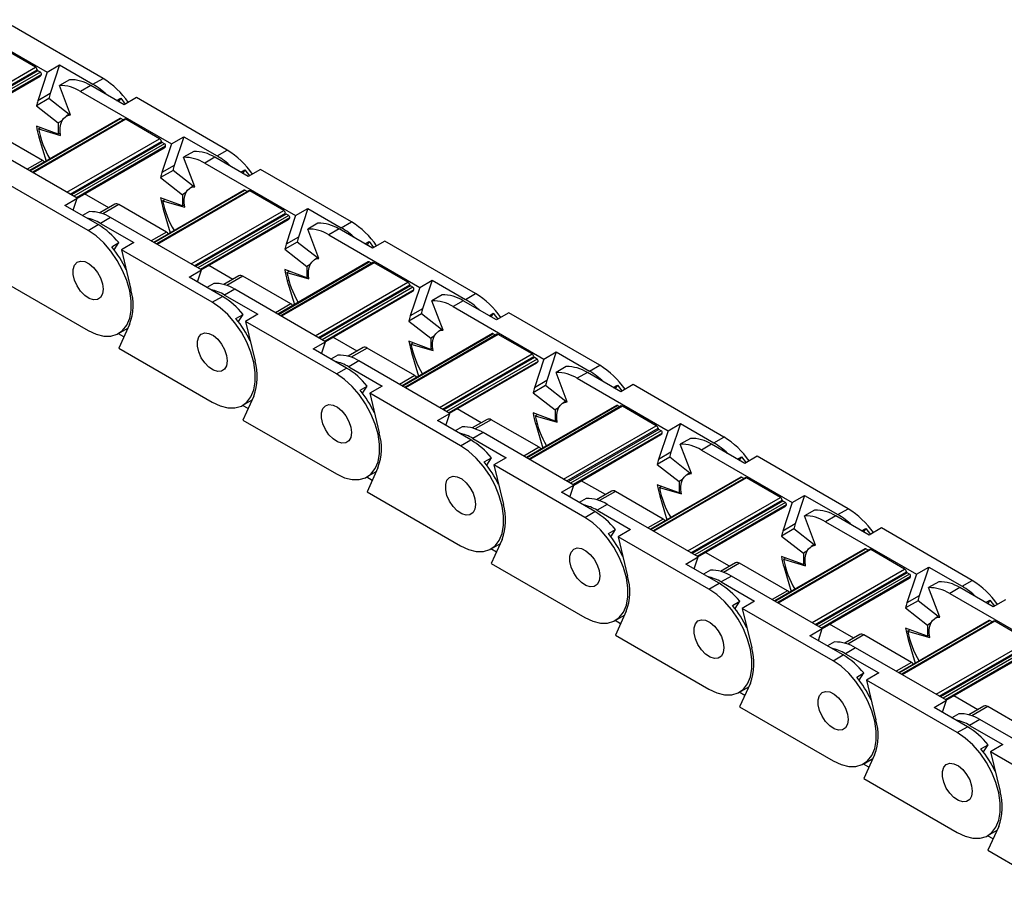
# Model space of a CAD drawing. Header units: millimetres. Extents: x 19 to 819, y 19 to 629.
# Tile 6 of 9: x 655 to 711, y 514 to 564. Entities that reach past the tile are written whole.
import ezdxf

# ---------------------------------------------------------------- set-up
doc = ezdxf.new("R2010")
doc.units = ezdxf.units.MM
doc.header["$LTSCALE"] = 3

msp = doc.modelspace()

# ---------------------------------------------------------------- linework, layer by layer
for p, q in [((651.861, 563.658), (656.982, 560.701)), ((660.134, 560.351), (655.013, 563.308)), ((656.316, 560.988), (654.407, 562.09)), ((651.097, 557.976), (656.316, 560.988)), ((651.275, 557.873), (656.418, 560.842)), ((656.458, 560.784), (651.346, 557.832)), ((656.596, 560.704), (651.484, 557.753)), ((656.982, 560.701), (656.448, 559.088)), ((656.596, 560.704), (656.458, 560.784)), ((656.982, 560.701), (657.682, 561.106)), ((657.682, 561.106), (657.148, 559.492)), ((657.682, 561.106), (659.562, 560.021)), ((656.656, 560.57), (651.63, 557.668)), ((651.669, 557.646), (656.583, 560.483)), ((658.245, 560.276), (657.672, 559.946)), ((659.562, 560.021), (660.134, 560.351)), ((658.298, 558.291), (657.672, 559.946)), ((659.434, 559.947), (658.862, 559.617)), ((658.862, 559.617), (663.983, 556.66)), ((661.313, 558.862), (659.434, 559.947)), ((657.075, 559.209), (656.375, 558.805)), ((657.148, 559.492), (656.448, 559.088)), ((658.218, 558.316), (657.075, 559.209)), ((660.894, 559.105), (661.129, 559.24)), ((661.129, 559.24), (661.001, 559.043)), ((661.129, 559.24), (661.386, 558.905)), ((662.013, 559.267), (661.313, 558.862)), ((667.135, 556.31), (662.013, 559.267)), ((656.375, 558.805), (657.61, 557.841)), ((661.082, 558.093), (655.988, 555.152)), ((656.015, 555.137), (661.127, 558.088)), ((661.332, 558.057), (656.145, 555.062)), ((661.407, 558.049), (656.189, 555.037)), ((657.806, 557.954), (657.61, 557.841)), ((658.276, 558.349), (658.044, 558.216)), ((661.257, 558.013), (661.127, 558.088)), ((663.316, 556.947), (661.407, 558.049)), ((657.61, 557.204), (656.375, 557.665)), ((656.491, 557.503), (656.616, 557.575)), ((656.491, 557.503), (657.736, 557.142)), ((657.61, 557.841), (657.61, 557.204)), ((656.708, 555.728), (654.014, 557.283)), ((656.519, 557.031), (656.593, 557.074)), ((656.519, 557.031), (656.918, 555.689)), ((657.718, 557.266), (657.61, 557.204)), ((658.098, 553.934), (663.316, 556.947)), ((658.275, 553.832), (663.418, 556.801)), ((663.983, 556.66), (664.683, 557.064)), ((664.683, 557.064), (664.148, 555.451)), ((664.683, 557.064), (666.562, 555.98)), ((658.679, 553.599), (653.558, 556.555)), ((663.459, 556.742), (658.346, 553.791)), ((663.596, 556.663), (658.484, 553.711)), ((663.656, 556.529), (658.63, 553.627)), ((658.669, 553.605), (663.584, 556.442)), ((663.983, 556.66), (663.448, 555.047)), ((663.596, 556.663), (663.459, 556.742)), ((665.246, 556.235), (664.673, 555.905)), ((666.562, 555.98), (667.135, 556.31)), ((656.708, 555.728), (655.85, 555.232)), ((665.298, 554.249), (664.673, 555.905)), ((666.435, 555.906), (665.862, 555.575)), ((668.314, 554.821), (666.435, 555.906)), ((664.075, 555.168), (663.375, 554.764)), ((664.148, 555.451), (663.448, 555.047)), ((665.219, 554.275), (664.075, 555.168)), ((665.862, 555.575), (670.983, 552.619)), ((667.894, 555.063), (668.129, 555.199)), ((668.129, 555.199), (668.002, 555.001)), ((668.129, 555.199), (668.387, 554.863)), ((669.014, 555.225), (668.314, 554.821)), ((674.135, 552.269), (669.014, 555.225)), ((659.286, 551.779), (654.165, 554.735)), ((663.375, 554.764), (664.61, 553.799)), ((668.082, 554.052), (662.989, 551.111)), ((663.015, 551.096), (668.127, 554.047)), ((668.332, 554.015), (663.145, 551.021)), ((668.407, 554.008), (663.189, 550.995)), ((665.276, 554.308), (665.044, 554.174)), ((668.257, 553.972), (668.127, 554.047)), ((670.317, 552.906), (668.407, 554.008)), ((657.979, 553.195), (658.679, 553.599)), ((658.455, 552.92), (658.679, 553.599)), ((660.448, 553.067), (659.092, 553.849)), ((664.61, 553.162), (663.375, 553.624)), ((663.491, 553.461), (663.617, 553.534)), ((663.491, 553.461), (664.737, 553.101)), ((664.806, 553.913), (664.61, 553.799)), ((664.61, 553.799), (664.61, 553.162)), ((659.859, 552.11), (657.979, 553.195)), ((660.79, 553.264), (659.946, 552.777)), ((661.015, 553.242), (660.116, 552.723)), ((663.709, 551.686), (661.015, 553.242)), ((663.52, 552.99), (663.593, 553.032)), ((663.52, 552.99), (663.919, 551.648)), ((664.718, 553.225), (664.61, 553.162)), ((665.098, 549.893), (670.317, 552.906)), ((670.983, 552.619), (671.683, 553.023)), ((671.683, 553.023), (671.149, 551.409)), ((671.683, 553.023), (673.562, 551.938)), ((659.369, 552.843), (658.979, 552.618)), ((660.559, 552.514), (659.986, 552.183)), ((665.68, 549.557), (660.559, 552.514)), ((665.276, 549.791), (670.418, 552.76)), ((670.459, 552.701), (665.347, 549.75)), ((670.597, 552.621), (665.484, 549.67)), ((670.656, 552.487), (665.63, 549.586)), ((665.669, 549.564), (670.584, 552.401)), ((670.983, 552.619), (670.449, 551.005)), ((670.597, 552.621), (670.459, 552.701)), ((659.286, 551.779), (659.859, 552.11)), ((659.986, 552.183), (661.865, 551.098)), ((672.246, 552.194), (671.673, 551.863)), ((672.299, 550.208), (671.673, 551.863)), ((673.435, 551.865), (672.862, 551.534)), ((675.314, 550.78), (673.435, 551.865)), ((673.562, 551.938), (674.135, 552.269)), ((663.709, 551.686), (662.85, 551.191)), ((671.149, 551.409), (670.449, 551.005)), ((672.862, 551.534), (677.983, 548.578)), ((660.62, 550.864), (661.023, 551.096)), ((660.759, 550.688), (661.023, 551.096)), ((661.865, 551.098), (661.165, 550.694)), ((666.286, 547.738), (661.165, 550.694)), ((661.165, 550.694), (661.699, 548.464)), ((671.076, 551.127), (670.376, 550.722)), ((670.376, 550.722), (671.611, 549.758)), ((672.219, 550.234), (671.076, 551.127)), ((674.895, 551.022), (675.129, 551.158)), ((675.129, 551.158), (675.002, 550.96)), ((675.129, 551.158), (675.387, 550.822)), ((676.014, 551.184), (675.314, 550.78)), ((681.135, 548.228), (676.014, 551.184)), ((672.277, 550.267), (672.045, 550.133)), ((664.98, 549.153), (665.68, 549.557)), ((665.455, 548.879), (665.68, 549.557)), ((667.448, 549.025), (666.093, 549.808)), ((675.083, 550.01), (669.989, 547.07)), ((670.015, 547.055), (675.128, 550.006)), ((675.333, 549.974), (670.145, 546.979)), ((675.408, 549.967), (670.189, 546.954)), ((671.611, 549.121), (670.376, 549.583)), ((671.807, 549.871), (671.611, 549.758)), ((671.611, 549.758), (671.611, 549.121)), ((675.258, 549.931), (675.128, 550.006)), ((677.317, 548.865), (675.408, 549.967)), ((654.019, 549.186), (659.286, 546.145)), ((666.859, 548.069), (664.98, 549.153)), ((667.79, 549.223), (666.947, 548.736)), ((668.015, 549.2), (667.116, 548.681)), ((670.709, 547.645), (668.015, 549.2)), ((670.492, 549.42), (670.617, 549.493)), ((670.492, 549.42), (671.737, 549.06)), ((671.718, 549.183), (671.611, 549.121)), ((666.37, 548.802), (665.979, 548.576)), ((667.559, 548.473), (666.986, 548.142)), ((672.68, 545.516), (667.559, 548.473)), ((670.52, 548.949), (670.594, 548.991)), ((670.52, 548.949), (670.919, 547.607)), ((672.099, 545.852), (677.317, 548.865)), ((672.276, 545.75), (677.419, 548.718)), ((677.459, 548.66), (672.347, 545.709)), ((677.597, 548.58), (672.485, 545.629)), ((677.657, 548.446), (672.631, 545.545)), ((677.983, 548.578), (677.449, 546.964)), ((677.597, 548.58), (677.459, 548.66)), ((677.983, 548.578), (678.683, 548.982)), ((678.683, 548.982), (678.149, 547.368)), ((678.683, 548.982), (680.563, 547.897)), ((666.286, 547.738), (666.859, 548.069)), ((666.986, 548.142), (668.865, 547.057)), ((672.67, 545.522), (677.584, 548.36)), ((679.246, 548.153), (678.674, 547.822)), ((680.563, 547.897), (681.135, 548.228)), ((670.709, 547.645), (669.851, 547.15)), ((678.149, 547.368), (677.449, 546.964)), ((679.299, 546.167), (678.674, 547.822)), ((680.435, 547.824), (679.863, 547.493)), ((679.863, 547.493), (684.984, 544.537)), ((682.315, 546.739), (680.435, 547.824)), ((667.62, 546.822), (668.023, 547.055)), ((667.76, 546.647), (668.023, 547.055)), ((668.865, 547.057), (668.165, 546.653)), ((678.076, 547.085), (677.376, 546.681)), ((679.219, 546.193), (678.076, 547.085)), ((681.895, 546.981), (682.13, 547.116)), ((682.13, 547.116), (682.002, 546.919)), ((682.13, 547.116), (682.388, 546.781)), ((683.015, 547.143), (682.315, 546.739)), ((688.136, 544.187), (683.015, 547.143)), ((661.011, 545.974), (661.53, 546.274)), ((661.628, 546.49), (661.019, 545.144)), ((673.286, 543.697), (668.165, 546.653)), ((668.165, 546.653), (668.7, 544.422)), ((677.376, 546.681), (678.611, 545.717)), ((679.277, 546.226), (679.045, 546.092)), ((661.309, 545.785), (660.996, 545.966)), ((674.449, 544.984), (673.093, 545.767)), ((682.083, 545.969), (676.989, 543.029)), ((677.016, 543.013), (682.128, 545.965)), ((682.333, 545.933), (677.146, 542.938)), ((682.408, 545.925), (677.19, 542.913)), ((678.807, 545.83), (678.611, 545.717)), ((678.611, 545.717), (678.611, 545.08)), ((682.258, 545.89), (682.128, 545.965)), ((684.317, 544.823), (682.408, 545.925)), ((661.019, 545.144), (666.286, 542.104)), ((671.98, 545.112), (672.68, 545.516)), ((673.859, 544.027), (671.98, 545.112)), ((672.455, 544.838), (672.68, 545.516)), ((674.79, 545.182), (673.947, 544.695)), ((675.015, 545.159), (674.116, 544.64)), ((677.709, 543.604), (675.015, 545.159)), ((678.611, 545.08), (677.376, 545.541)), ((677.492, 545.379), (677.617, 545.451)), ((677.492, 545.379), (678.737, 545.019)), ((678.719, 545.142), (678.611, 545.08)), ((673.37, 544.761), (672.98, 544.535)), ((677.521, 544.908), (677.594, 544.95)), ((677.521, 544.908), (677.919, 543.566)), ((679.099, 541.811), (684.317, 544.823)), ((679.276, 541.708), (684.419, 544.677)), ((684.46, 544.619), (679.347, 541.667)), ((684.598, 544.539), (684.46, 544.619)), ((684.984, 544.537), (685.684, 544.941)), ((685.684, 544.941), (685.149, 543.327)), ((685.684, 544.941), (687.563, 543.856)), ((673.286, 543.697), (673.859, 544.027)), ((674.559, 544.431), (673.987, 544.101)), ((673.987, 544.101), (675.866, 543.016)), ((679.68, 541.475), (674.559, 544.431)), ((684.598, 544.539), (679.485, 541.588)), ((684.657, 544.405), (679.631, 541.504)), ((679.67, 541.481), (684.585, 544.318)), ((684.984, 544.537), (684.449, 542.923)), ((686.247, 544.112), (685.674, 543.781)), ((687.563, 543.856), (688.136, 544.187)), ((677.709, 543.604), (676.851, 543.108)), ((686.299, 542.126), (685.674, 543.781)), ((687.436, 543.782), (686.863, 543.452)), ((686.863, 543.452), (691.984, 540.495)), ((689.315, 542.698), (687.436, 543.782)), ((674.62, 542.781), (675.023, 543.014)), ((674.76, 542.606), (675.023, 543.014)), ((675.866, 543.016), (675.166, 542.612)), ((685.076, 543.044), (684.376, 542.64)), ((685.149, 543.327), (684.449, 542.923)), ((686.22, 542.151), (685.076, 543.044)), ((688.895, 542.94), (689.13, 543.075)), ((689.13, 543.075), (689.003, 542.878)), ((689.13, 543.075), (689.388, 542.74)), ((690.015, 543.102), (689.315, 542.698)), ((695.136, 540.145), (690.015, 543.102)), ((668.628, 542.449), (668.019, 541.103)), ((680.287, 539.655), (675.166, 542.612)), ((675.166, 542.612), (675.7, 540.381)), ((684.376, 542.64), (685.611, 541.676)), ((668.309, 541.744), (667.996, 541.925)), ((668.011, 541.933), (668.531, 542.233)), ((689.083, 541.928), (683.99, 538.987)), ((684.016, 538.972), (689.128, 541.923)), ((689.334, 541.892), (684.146, 538.897)), ((689.409, 541.884), (684.19, 538.872)), ((685.807, 541.789), (685.611, 541.676)), ((686.277, 542.184), (686.045, 542.051)), ((689.259, 541.848), (689.128, 541.923)), ((691.318, 540.782), (689.409, 541.884)), ((678.98, 541.071), (679.68, 541.475)), ((679.456, 540.797), (679.68, 541.475)), ((681.449, 540.943), (680.093, 541.726)), ((685.611, 541.039), (684.376, 541.5)), ((684.492, 541.338), (684.618, 541.41)), ((684.492, 541.338), (685.738, 540.977)), ((685.611, 541.676), (685.611, 541.039)), ((668.019, 541.103), (673.286, 538.063)), ((680.86, 539.986), (678.98, 541.071)), ((680.371, 540.719), (679.98, 540.494)), ((681.791, 541.14), (680.947, 540.653)), ((682.016, 541.118), (681.117, 540.599)), ((684.71, 539.563), (682.016, 541.118)), ((684.521, 540.866), (684.594, 540.909)), ((684.521, 540.866), (684.92, 539.524)), ((685.719, 541.101), (685.611, 541.039)), ((686.099, 537.77), (691.318, 540.782)), ((691.984, 540.495), (692.684, 540.899)), ((692.684, 540.899), (692.15, 539.286)), ((692.684, 540.899), (694.563, 539.815)), ((681.56, 540.39), (680.987, 540.06)), ((686.681, 537.434), (681.56, 540.39)), ((686.277, 537.667), (691.419, 540.636)), ((691.46, 540.577), (686.348, 537.626)), ((691.598, 540.498), (686.486, 537.547)), ((691.657, 540.364), (686.631, 537.462)), ((686.67, 537.44), (691.585, 540.277)), ((691.984, 540.495), (691.45, 538.882)), ((691.598, 540.498), (691.46, 540.577)), ((694.563, 539.815), (695.136, 540.145)), ((680.287, 539.655), (680.86, 539.986)), ((680.987, 540.06), (682.866, 538.975)), ((684.71, 539.563), (683.851, 539.067)), ((693.247, 540.07), (692.674, 539.74)), ((693.3, 538.084), (692.674, 539.74)), ((694.436, 539.741), (693.863, 539.411)), ((696.315, 538.656), (694.436, 539.741)), ((692.15, 539.286), (691.45, 538.882)), ((693.863, 539.411), (698.984, 536.454)), ((695.896, 538.898), (696.13, 539.034)), ((696.13, 539.034), (696.003, 538.837)), ((696.13, 539.034), (696.388, 538.698)), ((697.015, 539.06), (696.315, 538.656)), ((702.136, 536.104), (697.015, 539.06)), ((681.621, 538.74), (682.024, 538.973)), ((681.76, 538.565), (682.024, 538.973)), ((682.866, 538.975), (682.166, 538.571)), ((687.287, 535.614), (682.166, 538.571)), ((682.166, 538.571), (682.7, 536.34)), ((692.077, 539.003), (691.377, 538.599)), ((691.377, 538.599), (692.612, 537.634)), ((693.22, 538.11), (692.077, 539.003)), ((675.011, 537.892), (675.531, 538.192)), ((675.628, 538.407), (675.02, 537.062)), ((693.278, 538.143), (693.046, 538.009)), ((675.31, 537.703), (674.997, 537.883)), ((685.981, 537.03), (686.681, 537.434)), ((686.456, 536.755), (686.681, 537.434)), ((688.449, 536.902), (687.094, 537.684)), ((696.084, 537.887), (690.99, 534.946)), ((691.016, 534.931), (696.129, 537.882)), ((696.334, 537.85), (691.147, 534.856)), ((696.409, 537.843), (691.19, 534.83)), ((692.612, 536.998), (691.377, 537.459)), ((691.493, 537.297), (691.618, 537.369)), ((692.808, 537.748), (692.612, 537.634)), ((692.612, 537.634), (692.612, 536.998)), ((696.259, 537.807), (696.129, 537.882)), ((698.318, 536.741), (696.409, 537.843)), ((675.02, 537.062), (680.287, 534.021)), ((687.86, 535.945), (685.981, 537.03)), ((688.791, 537.099), (687.948, 536.612)), ((689.016, 537.077), (688.117, 536.558)), ((691.71, 535.522), (689.016, 537.077)), ((691.493, 537.297), (692.738, 536.936)), ((691.521, 536.825), (691.595, 536.868)), ((691.521, 536.825), (691.92, 535.483)), ((692.719, 537.06), (692.612, 536.998)), ((698.984, 536.454), (699.684, 536.858)), ((699.684, 536.858), (699.15, 535.245)), ((699.684, 536.858), (701.564, 535.773)), ((687.371, 536.678), (686.98, 536.453)), ((688.56, 536.349), (687.987, 536.018)), ((693.681, 533.393), (688.56, 536.349)), ((693.1, 533.728), (698.318, 536.741)), ((693.277, 533.626), (698.42, 536.595)), ((698.46, 536.536), (693.348, 533.585)), ((698.598, 536.457), (693.486, 533.505)), ((698.658, 536.322), (693.632, 533.421)), ((693.671, 533.399), (698.586, 536.236)), ((698.984, 536.454), (698.45, 534.84)), ((698.598, 536.457), (698.46, 536.536)), ((687.287, 535.614), (687.86, 535.945)), ((687.987, 536.018), (689.866, 534.934)), ((700.247, 536.029), (699.675, 535.698)), ((700.3, 534.043), (699.675, 535.698)), ((701.436, 535.7), (700.864, 535.369)), ((703.316, 534.615), (701.436, 535.7)), ((701.564, 535.773), (702.136, 536.104)), ((691.71, 535.522), (690.852, 535.026)), ((699.15, 535.245), (698.45, 534.84)), ((700.864, 535.369), (705.985, 532.413)), ((688.621, 534.699), (689.024, 534.931)), ((688.761, 534.523), (689.024, 534.931)), ((689.866, 534.934), (689.166, 534.529)), ((699.077, 534.962), (698.377, 534.558)), ((700.221, 534.069), (699.077, 534.962)), ((702.896, 534.857), (703.131, 534.993)), ((703.131, 534.993), (703.003, 534.795)), ((703.131, 534.993), (703.389, 534.657)), ((704.016, 535.019), (703.316, 534.615)), ((709.137, 532.063), (704.016, 535.019)), ((682.012, 533.851), (682.531, 534.15)), ((682.629, 534.366), (682.02, 533.021)), ((694.288, 531.573), (689.166, 534.529)), ((689.166, 534.529), (689.701, 532.299)), ((698.377, 534.558), (699.612, 533.593)), ((700.278, 534.102), (700.046, 533.968)), ((682.31, 533.662), (681.997, 533.842)), ((695.45, 532.861), (694.094, 533.643)), ((703.084, 533.845), (697.99, 530.905)), ((698.017, 530.89), (703.129, 533.841)), ((703.334, 533.809), (698.147, 530.815)), ((703.409, 533.802), (698.191, 530.789)), ((699.808, 533.706), (699.612, 533.593)), ((699.612, 533.593), (699.612, 532.956)), ((703.259, 533.766), (703.129, 533.841)), ((705.318, 532.7), (703.409, 533.802)), ((682.02, 533.021), (687.287, 529.98)), ((692.981, 532.988), (693.681, 533.393)), ((694.86, 531.904), (692.981, 532.988)), ((693.456, 532.714), (693.681, 533.393)), ((695.791, 533.058), (694.948, 532.571)), ((696.016, 533.036), (695.117, 532.517)), ((698.711, 531.48), (696.016, 533.036)), ((699.612, 532.956), (698.377, 533.418)), ((698.493, 533.255), (698.618, 533.328)), ((698.493, 533.255), (699.738, 532.895)), ((699.72, 533.018), (699.612, 532.956)), ((694.371, 532.637), (693.981, 532.411)), ((698.522, 532.784), (698.595, 532.826)), ((698.522, 532.784), (698.92, 531.442)), ((700.1, 529.687), (705.318, 532.7)), ((700.277, 529.585), (705.42, 532.553)), ((705.461, 532.495), (700.348, 529.544)), ((705.599, 532.415), (700.486, 529.464)), ((705.985, 532.413), (705.45, 530.799)), ((705.599, 532.415), (705.461, 532.495)), ((705.985, 532.413), (706.685, 532.817)), ((706.685, 532.817), (706.15, 531.203)), ((706.685, 532.817), (708.564, 531.732)), ((694.288, 531.573), (694.86, 531.904)), ((695.56, 532.308), (694.988, 531.977)), ((694.988, 531.977), (696.867, 530.892)), ((700.682, 529.351), (695.56, 532.308)), ((705.658, 532.281), (700.632, 529.38)), ((700.671, 529.357), (705.586, 532.195)), ((707.248, 531.988), (706.675, 531.657)), ((708.564, 531.732), (709.137, 532.063)), ((698.711, 531.48), (697.852, 530.985)), ((707.3, 530.002), (706.675, 531.657)), ((708.437, 531.659), (707.864, 531.328)), ((707.864, 531.328), (712.985, 528.372)), ((710.316, 530.574), (708.437, 531.659)), ((695.621, 530.658), (696.024, 530.89)), ((695.761, 530.482), (696.024, 530.89)), ((696.867, 530.892), (696.167, 530.488)), ((706.078, 530.92), (705.378, 530.516)), ((706.15, 531.203), (705.45, 530.799)), ((707.221, 530.028), (706.078, 530.92)), ((709.896, 530.816), (710.131, 530.952)), ((710.131, 530.952), (710.004, 530.754)), ((710.131, 530.952), (710.389, 530.616)), ((711.016, 530.978), (710.316, 530.574)), ((689.629, 530.325), (689.021, 528.979)), ((701.288, 527.532), (696.167, 530.488)), ((696.167, 530.488), (696.701, 528.257)), ((705.378, 530.516), (706.612, 529.552)), ((689.31, 529.62), (688.997, 529.801)), ((689.012, 529.809), (689.532, 530.109)), ((702.45, 528.819), (701.095, 529.602)), ((710.084, 529.804), (704.991, 526.864)), ((705.017, 526.849), (710.129, 529.8)), ((710.335, 529.768), (705.147, 526.773)), ((710.41, 529.761), (705.191, 526.748)), ((706.809, 529.665), (706.612, 529.552)), ((707.278, 530.061), (707.047, 529.927)), ((710.26, 529.725), (710.129, 529.8)), ((712.319, 528.658), (710.41, 529.761)), ((699.981, 528.947), (700.682, 529.351)), ((700.457, 528.673), (700.682, 529.351)), ((702.792, 529.017), (701.949, 528.53)), ((706.612, 528.915), (705.378, 529.377)), ((705.493, 529.214), (705.619, 529.286)), ((705.493, 529.214), (706.739, 528.854)), ((706.612, 529.552), (706.612, 528.915)), ((689.021, 528.979), (694.288, 525.939)), ((701.861, 527.862), (699.981, 528.947)), ((701.372, 528.596), (700.981, 528.37)), ((703.017, 528.994), (702.118, 528.475)), ((705.711, 527.439), (703.017, 528.994)), ((705.522, 528.743), (705.595, 528.785)), ((705.522, 528.743), (705.921, 527.401)), ((706.72, 528.977), (706.612, 528.915)), ((707.1, 525.646), (712.319, 528.658)), ((707.278, 525.543), (712.42, 528.512)), ((702.561, 528.267), (701.988, 527.936)), ((701.988, 527.936), (703.867, 526.851)), ((707.682, 525.31), (702.561, 528.267)), ((712.461, 528.454), (707.349, 525.502)), ((712.599, 528.374), (707.487, 525.423)), ((712.658, 528.24), (707.632, 525.339)), ((707.671, 525.316), (712.586, 528.153)), ((701.288, 527.532), (701.861, 527.862)), ((705.711, 527.439), (704.852, 526.944)), ((702.622, 526.616), (703.025, 526.849)), ((702.761, 526.441), (703.025, 526.849)), ((703.867, 526.851), (703.167, 526.447)), ((696.63, 526.284), (696.021, 524.938)), ((708.288, 523.491), (703.167, 526.447)), ((703.167, 526.447), (703.702, 524.216)), ((696.311, 525.579), (695.998, 525.76)), ((696.012, 525.768), (696.532, 526.068)), ((706.982, 524.906), (707.682, 525.31)), ((707.457, 524.632), (707.682, 525.31)), ((709.45, 524.778), (708.095, 525.561)), ((696.021, 524.938), (701.288, 521.898)), ((708.861, 523.821), (706.982, 524.906)), ((709.792, 524.975), (708.949, 524.489)), ((710.017, 524.953), (709.118, 524.434)), ((712.711, 523.398), (710.017, 524.953)), ((708.372, 524.554), (707.981, 524.329)), ((709.561, 524.225), (708.988, 523.895)), ((714.682, 521.269), (709.561, 524.225)), ((708.288, 523.491), (708.861, 523.821)), ((708.988, 523.895), (710.867, 522.81)), ((709.622, 522.575), (710.025, 522.808)), ((709.762, 522.4), (710.025, 522.808)), ((710.867, 522.81), (710.167, 522.406)), ((715.289, 519.449), (710.167, 522.406)), ((710.167, 522.406), (710.702, 520.175)), ((703.013, 521.727), (703.532, 522.027)), ((703.63, 522.242), (703.021, 520.897)), ((703.311, 521.538), (702.998, 521.719)), ((703.021, 520.897), (708.288, 517.856)), ((710.013, 517.686), (710.533, 517.986)), ((710.63, 518.201), (710.022, 516.856)), ((710.312, 517.497), (709.999, 517.677)), ((710.022, 516.856), (715.289, 513.815))]:
    msp.add_line(p, q)
at = {"flags": 128}
for points in [[(657.736, 557.142), (657.708, 557.372), (657.71, 557.586), (657.742, 557.78), (657.803, 557.949), (657.892, 558.087), (658.006, 558.192), (658.143, 558.26), (658.298, 558.291)], [(656.825, 555.635), (656.77, 555.685), (656.708, 555.728)], [(664.737, 553.101), (664.709, 553.331), (664.711, 553.545), (664.743, 553.739), (664.804, 553.907), (664.893, 554.046), (665.007, 554.15), (665.143, 554.219), (665.298, 554.249)], [(659.286, 546.145), (659.734, 545.934), (660.167, 545.826), (660.57, 545.826), (660.929, 545.931), (661.233, 546.141), (661.47, 546.446), (661.632, 546.837), (661.715, 547.3), (661.715, 547.82), (661.632, 548.378), (661.47, 548.957), (661.233, 549.536), (660.929, 550.095), (660.57, 550.616), (660.167, 551.08), (659.734, 551.472), (659.286, 551.779)], [(663.825, 551.594), (663.771, 551.644), (663.709, 551.686)], [(671.737, 549.06), (671.709, 549.289), (671.711, 549.504), (671.743, 549.698), (671.804, 549.866), (671.893, 550.004), (672.007, 550.109), (672.144, 550.178), (672.299, 550.208)], [(660.134, 548.472), (660.097, 548.205), (659.987, 548.005), (659.815, 547.891), (659.596, 547.871), (659.349, 547.948), (659.097, 548.116), (658.862, 548.358), (658.664, 548.655), (658.521, 548.978), (658.447, 549.3), (658.447, 549.592), (658.521, 549.829), (658.664, 549.988), (658.862, 550.056), (659.097, 550.026), (659.349, 549.903), (659.596, 549.695), (659.815, 549.423), (659.987, 549.109), (660.097, 548.783), (660.134, 548.472)], [(660.134, 548.472), (660.097, 548.205), (659.987, 548.005), (659.815, 547.891), (659.596, 547.871), (659.349, 547.948), (659.097, 548.116), (658.862, 548.358), (658.664, 548.655), (658.521, 548.978), (658.447, 549.3), (658.447, 549.592), (658.521, 549.829), (658.664, 549.988), (658.862, 550.056), (659.097, 550.026), (659.349, 549.903), (659.596, 549.695), (659.815, 549.423), (659.987, 549.109), (660.097, 548.783), (660.134, 548.472)], [(666.286, 542.104), (666.734, 541.893), (667.167, 541.785), (667.57, 541.784), (667.93, 541.89), (668.233, 542.099), (668.47, 542.404), (668.633, 542.795), (668.715, 543.259), (668.715, 543.778), (668.633, 544.337), (668.47, 544.916), (668.233, 545.495), (667.93, 546.054), (667.57, 546.575), (667.167, 547.039), (666.734, 547.431), (666.286, 547.738)], [(670.825, 547.553), (670.771, 547.602), (670.709, 547.645)], [(667.135, 544.431), (667.097, 544.164), (666.987, 543.964), (666.815, 543.849), (666.596, 543.83), (666.35, 543.907), (666.097, 544.075), (665.862, 544.317), (665.664, 544.613), (665.522, 544.937), (665.447, 545.259), (665.447, 545.551), (665.522, 545.787), (665.664, 545.946), (665.862, 546.014), (666.097, 545.985), (666.35, 545.861), (666.596, 545.654), (666.815, 545.381), (666.987, 545.068), (667.097, 544.742), (667.135, 544.431)], [(667.135, 544.431), (667.097, 544.164), (666.987, 543.964), (666.815, 543.849), (666.596, 543.83), (666.35, 543.907), (666.097, 544.075), (665.862, 544.317), (665.664, 544.613), (665.522, 544.937), (665.447, 545.259), (665.447, 545.551), (665.522, 545.787), (665.664, 545.946), (665.862, 546.014), (666.097, 545.985), (666.35, 545.861), (666.596, 545.654), (666.815, 545.381), (666.987, 545.068), (667.097, 544.742), (667.135, 544.431)], [(678.737, 545.019), (678.709, 545.248), (678.711, 545.463), (678.743, 545.656), (678.805, 545.825), (678.893, 545.963), (679.007, 546.068), (679.144, 546.137), (679.299, 546.167)], [(673.286, 538.063), (673.735, 537.852), (674.168, 537.744), (674.571, 537.743), (674.93, 537.849), (675.233, 538.058), (675.47, 538.363), (675.633, 538.754), (675.716, 539.217), (675.716, 539.737), (675.633, 540.296), (675.47, 540.875), (675.233, 541.453), (674.93, 542.013), (674.571, 542.533), (674.168, 542.998), (673.735, 543.39), (673.286, 543.697)], [(677.826, 543.511), (677.772, 543.561), (677.709, 543.604)], [(674.135, 540.39), (674.097, 540.123), (673.988, 539.923), (673.816, 539.808), (673.596, 539.789), (673.35, 539.866), (673.098, 540.033), (672.862, 540.276), (672.664, 540.572), (672.522, 540.896), (672.447, 541.218), (672.447, 541.51), (672.522, 541.746), (672.664, 541.905), (672.862, 541.973), (673.098, 541.944), (673.35, 541.82), (673.596, 541.613), (673.816, 541.34), (673.988, 541.027), (674.097, 540.7), (674.135, 540.39)], [(674.135, 540.39), (674.097, 540.123), (673.988, 539.923), (673.816, 539.808), (673.596, 539.789), (673.35, 539.866), (673.098, 540.033), (672.862, 540.276), (672.664, 540.572), (672.522, 540.896), (672.447, 541.218), (672.447, 541.51), (672.522, 541.746), (672.664, 541.905), (672.862, 541.973), (673.098, 541.944), (673.35, 541.82), (673.596, 541.613), (673.816, 541.34), (673.988, 541.027), (674.097, 540.7), (674.135, 540.39)], [(685.738, 540.977), (685.71, 541.207), (685.712, 541.421), (685.744, 541.615), (685.805, 541.784), (685.894, 541.922), (686.008, 542.027), (686.144, 542.095), (686.299, 542.126)], [(680.287, 534.021), (680.735, 533.81), (681.168, 533.703), (681.571, 533.702), (681.93, 533.808), (682.234, 534.017), (682.471, 534.322), (682.633, 534.713), (682.716, 535.176), (682.716, 535.696), (682.633, 536.255), (682.471, 536.833), (682.234, 537.412), (681.93, 537.971), (681.571, 538.492), (681.168, 538.956), (680.735, 539.349), (680.287, 539.655)], [(684.826, 539.47), (684.772, 539.52), (684.71, 539.563)], [(681.135, 536.349), (681.098, 536.081), (680.988, 535.882), (680.816, 535.767), (680.597, 535.747), (680.35, 535.825), (680.098, 535.992), (679.863, 536.235), (679.665, 536.531), (679.522, 536.855), (679.448, 537.177), (679.448, 537.469), (679.522, 537.705), (679.665, 537.864), (679.863, 537.932), (680.098, 537.903), (680.35, 537.779), (680.597, 537.572), (680.816, 537.299), (680.988, 536.986), (681.098, 536.659), (681.135, 536.349)], [(681.135, 536.349), (681.098, 536.081), (680.988, 535.882), (680.816, 535.767), (680.597, 535.747), (680.35, 535.825), (680.098, 535.992), (679.863, 536.235), (679.665, 536.531), (679.522, 536.855), (679.448, 537.177), (679.448, 537.469), (679.522, 537.705), (679.665, 537.864), (679.863, 537.932), (680.098, 537.903), (680.35, 537.779), (680.597, 537.572), (680.816, 537.299), (680.988, 536.986), (681.098, 536.659), (681.135, 536.349)], [(692.738, 536.936), (692.71, 537.166), (692.712, 537.38), (692.744, 537.574), (692.805, 537.742), (692.894, 537.881), (693.008, 537.986), (693.145, 538.054), (693.3, 538.084)], [(687.287, 529.98), (687.735, 529.769), (688.168, 529.662), (688.571, 529.661), (688.931, 529.767), (689.234, 529.976), (689.471, 530.281), (689.634, 530.672), (689.716, 531.135), (689.716, 531.655), (689.634, 532.214), (689.471, 532.792), (689.234, 533.371), (688.931, 533.93), (688.571, 534.451), (688.168, 534.915), (687.735, 535.307), (687.287, 535.614)], [(691.826, 535.429), (691.772, 535.479), (691.71, 535.522)], [(699.738, 532.895), (699.71, 533.124), (699.712, 533.339), (699.744, 533.533), (699.806, 533.701), (699.894, 533.84), (700.009, 533.944), (700.145, 534.013), (700.3, 534.043)], [(688.136, 532.307), (688.098, 532.04), (687.988, 531.84), (687.816, 531.726), (687.597, 531.706), (687.351, 531.783), (687.098, 531.951), (686.863, 532.193), (686.665, 532.49), (686.523, 532.813), (686.448, 533.135), (686.448, 533.428), (686.523, 533.664), (686.665, 533.823), (686.863, 533.891), (687.098, 533.861), (687.351, 533.738), (687.597, 533.53), (687.816, 533.258), (687.988, 532.944), (688.098, 532.618), (688.136, 532.307)], [(688.136, 532.307), (688.098, 532.04), (687.988, 531.84), (687.816, 531.726), (687.597, 531.706), (687.351, 531.783), (687.098, 531.951), (686.863, 532.193), (686.665, 532.49), (686.523, 532.813), (686.448, 533.135), (686.448, 533.428), (686.523, 533.664), (686.665, 533.823), (686.863, 533.891), (687.098, 533.861), (687.351, 533.738), (687.597, 533.53), (687.816, 533.258), (687.988, 532.944), (688.098, 532.618), (688.136, 532.307)], [(694.288, 525.939), (694.736, 525.728), (695.169, 525.62), (695.572, 525.619), (695.931, 525.725), (696.234, 525.934), (696.471, 526.24), (696.634, 526.63), (696.717, 527.094), (696.717, 527.614), (696.634, 528.172), (696.471, 528.751), (696.234, 529.33), (695.931, 529.889), (695.572, 530.41), (695.169, 530.874), (694.736, 531.266), (694.288, 531.573)], [(698.827, 531.388), (698.773, 531.437), (698.711, 531.48)], [(695.136, 528.266), (695.098, 527.999), (694.989, 527.799), (694.817, 527.684), (694.598, 527.665), (694.351, 527.742), (694.099, 527.91), (693.863, 528.152), (693.666, 528.449), (693.523, 528.772), (693.448, 529.094), (693.448, 529.386), (693.523, 529.622), (693.666, 529.781), (693.863, 529.849), (694.099, 529.82), (694.351, 529.696), (694.598, 529.489), (694.817, 529.217), (694.989, 528.903), (695.098, 528.577), (695.136, 528.266)], [(695.136, 528.266), (695.098, 527.999), (694.989, 527.799), (694.817, 527.684), (694.598, 527.665), (694.351, 527.742), (694.099, 527.91), (693.863, 528.152), (693.666, 528.449), (693.523, 528.772), (693.448, 529.094), (693.448, 529.386), (693.523, 529.622), (693.666, 529.781), (693.863, 529.849), (694.099, 529.82), (694.351, 529.696), (694.598, 529.489), (694.817, 529.217), (694.989, 528.903), (695.098, 528.577), (695.136, 528.266)], [(706.739, 528.854), (706.711, 529.083), (706.713, 529.298), (706.745, 529.492), (706.806, 529.66), (706.895, 529.798), (707.009, 529.903), (707.145, 529.972), (707.3, 530.002)], [(701.288, 521.898), (701.736, 521.687), (702.169, 521.579), (702.572, 521.578), (702.931, 521.684), (703.235, 521.893), (703.472, 522.198), (703.634, 522.589), (703.717, 523.052), (703.717, 523.572), (703.634, 524.131), (703.472, 524.71), (703.235, 525.289), (702.931, 525.848), (702.572, 526.368), (702.169, 526.833), (701.736, 527.225), (701.288, 527.532)], [(705.827, 527.347), (705.773, 527.396), (705.711, 527.439)], [(702.136, 524.225), (702.099, 523.958), (701.989, 523.758), (701.817, 523.643), (701.598, 523.624), (701.351, 523.701), (701.099, 523.868), (700.864, 524.111), (700.666, 524.407), (700.523, 524.731), (700.449, 525.053), (700.449, 525.345), (700.523, 525.581), (700.666, 525.74), (700.864, 525.808), (701.099, 525.779), (701.351, 525.655), (701.598, 525.448), (701.817, 525.175), (701.989, 524.862), (702.099, 524.535), (702.136, 524.225)], [(702.136, 524.225), (702.099, 523.958), (701.989, 523.758), (701.817, 523.643), (701.598, 523.624), (701.351, 523.701), (701.099, 523.868), (700.864, 524.111), (700.666, 524.407), (700.523, 524.731), (700.449, 525.053), (700.449, 525.345), (700.523, 525.581), (700.666, 525.74), (700.864, 525.808), (701.099, 525.779), (701.351, 525.655), (701.598, 525.448), (701.817, 525.175), (701.989, 524.862), (702.099, 524.535), (702.136, 524.225)], [(708.288, 517.856), (708.737, 517.646), (709.17, 517.538), (709.573, 517.537), (709.932, 517.643), (710.235, 517.852), (710.472, 518.157), (710.635, 518.548), (710.717, 519.011), (710.717, 519.531), (710.635, 520.09), (710.472, 520.669), (710.235, 521.247), (709.932, 521.807), (709.573, 522.327), (709.17, 522.792), (708.737, 523.184), (708.288, 523.491)], [(709.137, 520.184), (709.099, 519.917), (708.989, 519.717), (708.817, 519.602), (708.598, 519.582), (708.352, 519.66), (708.099, 519.827), (707.864, 520.07), (707.666, 520.366), (707.524, 520.69), (707.449, 521.012), (707.449, 521.304), (707.524, 521.54), (707.666, 521.699), (707.864, 521.767), (708.099, 521.738), (708.352, 521.614), (708.598, 521.407), (708.817, 521.134), (708.989, 520.821), (709.099, 520.494), (709.137, 520.184)], [(709.137, 520.184), (709.099, 519.917), (708.989, 519.717), (708.817, 519.602), (708.598, 519.582), (708.352, 519.66), (708.099, 519.827), (707.864, 520.07), (707.666, 520.366), (707.524, 520.69), (707.449, 521.012), (707.449, 521.304), (707.524, 521.54), (707.666, 521.699), (707.864, 521.767), (708.099, 521.738), (708.352, 521.614), (708.598, 521.407), (708.817, 521.134), (708.989, 520.821), (709.099, 520.494), (709.137, 520.184)]]:
    msp.add_lwpolyline(points, dxfattribs=at)
for centre, radius, start, end in [((656.188, 560.791), 0.235, 12.558, 57.0724), ((656.509, 560.862), 0.094, 192.558, 237.0724), ((656.532, 560.595), 0.126, 348.3097, 59.4783), ((656.494, 560.631), 0.172, 301.1243, 339.3097), ((658.292, 558.135), 2.142, 57.7925, 91.2624), ((657.632, 556.29), 4.77, 34.6556, 58.3654), ((657.72, 557.804), 2.142, 57.7925, 91.2624), ((657.486, 556.507), 4.081, 45.644, 59.4327), ((658.565, 558.392), 2.228, 161.8022, 169.3189), ((659.265, 558.796), 2.228, 161.8022, 169.3189), ((661.101, 558.053), 0.0436, 53.1338, 115.5558), ((661.363, 557.989), 0.0745, 53.9734, 114.7161), ((661.188, 558.429), 4.873, 189.0171, 196.6655), ((661.899, 558.585), 5.515, 191.3163, 210.1809), ((663.189, 556.75), 0.235, 12.558, 57.0724), ((663.51, 556.821), 0.094, 192.558, 237.0724), ((663.495, 556.589), 0.172, 301.1243, 339.3097), ((663.532, 556.554), 0.126, 348.3097, 59.4783), ((665.293, 554.093), 2.142, 57.7925, 91.2624), ((664.633, 552.249), 4.77, 34.6556, 58.3654), ((664.72, 553.763), 2.142, 57.7925, 91.2624), ((664.487, 552.466), 4.081, 45.644, 59.4327), ((666.265, 554.755), 2.228, 161.8022, 169.3189), ((665.565, 554.351), 2.228, 161.8022, 169.3189), ((668.101, 554.012), 0.0436, 53.1338, 115.5558), ((668.364, 553.948), 0.0745, 53.9734, 114.7161), ((668.188, 554.388), 4.873, 189.0171, 196.6655), ((668.899, 554.544), 5.515, 191.3163, 210.1809), ((660.883, 553.058), 0.226, 54.3824, 114.3071), ((670.189, 552.708), 0.235, 12.558, 57.0724), ((658.717, 550.069), 2.465, 59.0381, 78.5184), ((659.417, 550.701), 2.142, 57.7925, 91.2624), ((670.51, 552.78), 0.094, 192.558, 237.0724), ((670.495, 552.548), 0.172, 301.1243, 339.3097), ((670.533, 552.513), 0.126, 348.3097, 59.4783), ((657.573, 548.309), 4.435, 38.938, 58.9789), ((671.72, 549.721), 2.142, 57.7925, 91.2624), ((672.293, 550.052), 2.142, 57.7925, 91.2624), ((671.487, 548.425), 4.081, 45.644, 59.4327), ((671.633, 548.208), 4.77, 34.6556, 58.3654), ((673.266, 550.714), 2.228, 161.8022, 169.3189), ((656.07, 547.104), 5.901, 24.587, 39.5697), ((672.566, 550.309), 2.228, 161.8022, 169.3189), ((675.188, 550.346), 4.873, 189.0171, 196.6655), ((675.101, 549.971), 0.0436, 53.1338, 115.5558), ((675.364, 549.906), 0.0745, 53.9734, 114.7161), ((667.883, 549.016), 0.226, 54.3824, 114.3071), ((675.9, 550.503), 5.515, 191.3163, 210.1809), ((658.692, 547.584), 3.133, 339.5507, 16.2934), ((665.718, 546.028), 2.465, 59.0381, 78.5184), ((666.417, 546.66), 2.142, 57.7925, 91.2624), ((677.189, 548.667), 0.235, 12.558, 57.0724), ((677.51, 548.739), 0.094, 192.558, 237.0724), ((677.495, 548.507), 0.172, 301.1243, 339.3097), ((677.533, 548.472), 0.126, 348.3097, 59.4783), ((664.573, 544.268), 4.435, 38.938, 58.9789), ((679.293, 546.011), 2.142, 57.7925, 91.2624), ((678.487, 544.384), 4.081, 45.644, 59.4327), ((678.633, 544.166), 4.77, 34.6556, 58.3654), ((680.266, 546.672), 2.228, 161.8022, 169.3189), ((678.721, 545.68), 2.142, 57.7925, 91.2624), ((663.071, 543.063), 5.901, 24.8355, 39.5695), ((679.566, 546.268), 2.228, 161.8022, 169.3189), ((682.102, 545.93), 0.0436, 53.1338, 115.5558), ((682.364, 545.865), 0.0745, 53.9734, 114.7161), ((674.884, 544.975), 0.226, 54.3824, 114.3071), ((682.189, 546.305), 4.873, 189.0171, 196.6655), ((682.9, 546.461), 5.515, 191.3163, 210.1809), ((673.417, 542.619), 2.142, 57.7925, 91.2624), ((684.19, 544.626), 0.235, 12.558, 57.0724), ((684.511, 544.698), 0.094, 192.558, 237.0724), ((665.692, 543.543), 3.133, 339.5507, 16.2934), ((672.718, 541.987), 2.465, 59.0381, 78.5184), ((671.574, 540.227), 4.435, 38.938, 58.9789), ((684.496, 544.466), 0.172, 301.1243, 339.3097), ((684.534, 544.43), 0.126, 348.3097, 59.4783), ((686.294, 541.97), 2.142, 57.7925, 91.2624), ((685.634, 540.125), 4.77, 34.6556, 58.3654), ((685.721, 541.639), 2.142, 57.7925, 91.2624), ((685.488, 540.342), 4.081, 45.644, 59.4327), ((686.566, 542.227), 2.228, 161.8022, 169.3189), ((687.266, 542.631), 2.228, 161.8022, 169.3189), ((670.071, 539.022), 5.901, 24.8355, 39.5695), ((689.102, 541.889), 0.0436, 53.1338, 115.5558), ((689.365, 541.824), 0.0745, 53.9734, 114.7161), ((689.189, 542.264), 4.873, 189.0171, 196.6655), ((689.9, 542.42), 5.515, 191.3163, 210.1809), ((680.418, 538.577), 2.142, 57.7925, 91.2624), ((681.884, 540.934), 0.226, 54.3824, 114.3071), ((691.19, 540.585), 0.235, 12.558, 57.0724), ((672.693, 539.502), 3.133, 339.5507, 16.2934), ((679.718, 537.945), 2.465, 59.0381, 78.5184), ((691.511, 540.656), 0.094, 192.558, 237.0724), ((691.496, 540.425), 0.172, 301.1243, 339.3097), ((691.534, 540.389), 0.126, 348.3097, 59.4783), ((692.634, 536.084), 4.77, 34.6556, 58.3654), ((678.574, 536.185), 4.435, 38.938, 58.9789), ((692.721, 537.598), 2.142, 57.7925, 91.2624), ((693.294, 537.928), 2.142, 57.7925, 91.2624), ((692.488, 536.301), 4.081, 45.644, 59.4327), ((694.267, 538.59), 2.228, 161.8022, 169.3189), ((677.071, 534.981), 5.901, 24.8355, 39.5695), ((693.567, 538.186), 2.228, 161.8022, 169.3189), ((696.189, 538.223), 4.873, 189.0171, 196.6655), ((696.103, 537.847), 0.0436, 53.1338, 115.5558), ((696.365, 537.783), 0.0745, 53.9734, 114.7161), ((688.884, 536.893), 0.226, 54.3824, 114.3071), ((696.901, 538.379), 5.515, 191.3163, 210.1809), ((679.693, 535.461), 3.133, 339.5507, 16.2934), ((686.719, 533.904), 2.465, 59.0381, 78.5184), ((687.418, 534.536), 2.142, 57.7925, 91.2624), ((698.19, 536.544), 0.235, 12.558, 57.0724), ((698.511, 536.615), 0.094, 192.558, 237.0724), ((698.497, 536.383), 0.172, 301.1243, 339.3097), ((698.534, 536.348), 0.126, 348.3097, 59.4783), ((685.574, 532.144), 4.435, 38.938, 58.9789), ((699.722, 533.557), 2.142, 57.7925, 91.2624), ((700.295, 533.887), 2.142, 57.7925, 91.2624), ((699.488, 532.26), 4.081, 45.644, 59.4327), ((699.635, 532.043), 4.77, 34.6556, 58.3654), ((701.267, 534.549), 2.228, 161.8022, 169.3189), ((684.072, 530.94), 5.901, 24.8355, 39.5695), ((700.567, 534.145), 2.228, 161.8022, 169.3189), ((703.103, 533.806), 0.0436, 53.1338, 115.5558), ((703.365, 533.742), 0.0745, 53.9734, 114.7161), ((695.885, 532.852), 0.226, 54.3824, 114.3071), ((703.19, 534.181), 4.873, 189.0171, 196.6655), ((703.901, 534.338), 5.515, 191.3163, 210.1809), ((694.418, 530.495), 2.142, 57.7925, 91.2624), ((705.191, 532.502), 0.235, 12.558, 57.0724), ((705.512, 532.574), 0.094, 192.558, 237.0724), ((705.535, 532.307), 0.126, 348.3097, 59.4783), ((686.693, 531.42), 3.133, 339.5507, 16.2934), ((693.719, 529.863), 2.465, 59.0381, 78.5184), ((692.575, 528.103), 4.435, 38.938, 58.9789), ((705.497, 532.342), 0.172, 301.1243, 339.3097), ((707.295, 529.846), 2.142, 57.7925, 91.2624), ((706.635, 528.002), 4.77, 34.6556, 58.3654), ((706.722, 529.515), 2.142, 57.7925, 91.2624), ((706.489, 528.219), 4.081, 45.644, 59.4327), ((707.567, 530.103), 2.228, 161.8022, 169.3189), ((708.267, 530.507), 2.228, 161.8022, 169.3189), ((691.072, 526.898), 5.901, 24.8355, 39.5695), ((710.103, 529.765), 0.0436, 53.1338, 115.5558), ((710.366, 529.7), 0.0745, 53.9734, 114.7161), ((702.885, 528.81), 0.226, 54.3824, 114.3071), ((710.19, 530.14), 4.873, 189.0171, 196.6655), ((710.902, 530.296), 5.515, 191.3163, 210.1809), ((701.419, 526.454), 2.142, 57.7925, 91.2624), ((693.694, 527.378), 3.133, 339.5507, 16.2934), ((700.72, 525.822), 2.465, 59.0381, 78.5184), ((699.575, 524.062), 4.435, 38.938, 58.9789), ((698.072, 522.857), 5.901, 24.8355, 39.5695), ((709.885, 524.769), 0.226, 54.3824, 114.3071), ((700.694, 523.337), 3.133, 339.5507, 16.2934), ((707.72, 521.781), 2.465, 59.0381, 78.5184), ((708.419, 522.413), 2.142, 57.7925, 91.2624), ((706.575, 520.021), 4.435, 38.938, 58.9789), ((705.073, 518.816), 5.901, 24.8355, 39.5695), ((707.694, 519.296), 3.133, 339.5507, 16.2934)]:
    msp.add_arc(centre, radius, start, end)

doc.saveas('drawing.dxf')
